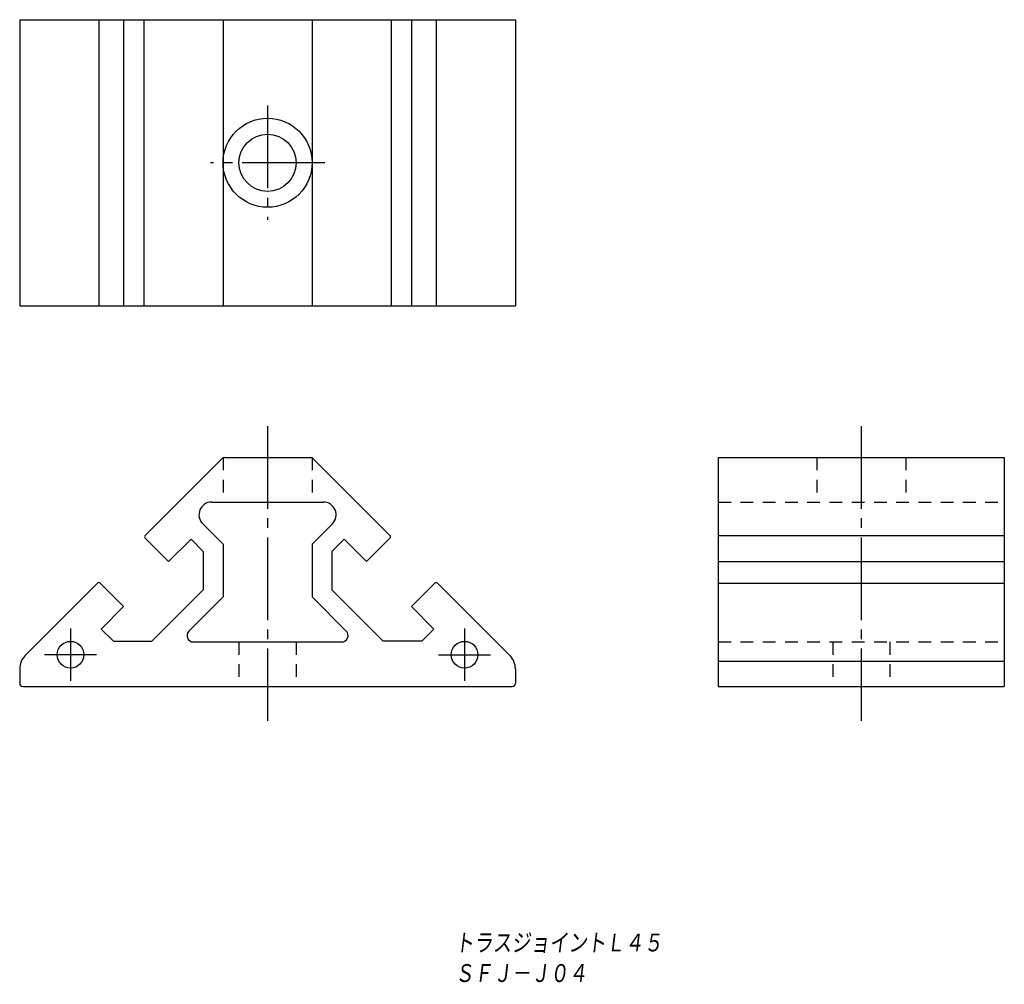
# Model space of a CAD drawing. Extents: x -8 to 147, y -52 to 100.
import ezdxf

# ---------------------------------------------------------------- set-up
doc = ezdxf.new("R2010")
doc.units = 0
doc.linetypes.add('CENTER', pattern=[17.5, 13, -1.5, 1.5, -1.5])
doc.linetypes.add('DASHED', pattern=[3.5, 2, -1.5])
doc.layers.get('0').update_dxf_attribs({"linetype": 'CONTINUOUS'})
doc.styles.get("Standard").update_dxf_attribs({"font": 'txt', "bigfont": 'BIGFONT'})

msp = doc.modelspace()

# ---------------------------------------------------------------- linework, layer by layer
at = {"color": 7, "linetype": 'CONTINUOUS'}
for p, q in [((-8, 99.87), (70, 99.87)), ((-8, 99.87), (-8, 54.87)), ((4.46, 99.87), (4.46, 54.87)), ((8.35, 99.87), (8.35, 54.87)), ((11.54, 99.87), (11.54, 54.87)), ((24, 99.87), (24, 54.87)), ((38, 99.87), (38, 54.87)), ((50.46, 99.87), (50.46, 54.87)), ((53.65, 99.87), (53.65, 54.87)), ((57.54, 99.87), (57.54, 54.87)), ((70, 99.87), (70, 54.87)), ((-8, 54.87), (70, 54.87)), ((24.21, 31), (37.79, 31)), ((101.92, 31), (146.92, 31)), ((101.92, 31), (101.92, -5)), ((146.92, 31), (146.92, -5)), ((11.75, 18.75), (23.85, 30.85)), ((38.15, 30.85), (50.25, 18.75)), ((22.21, 24), (39.79, 24)), ((20.8, 20.59), (24, 17.38)), ((41.2, 20.59), (38, 17.38)), ((101.92, 18.75), (146.92, 18.75)), ((11.75, 18.32), (15.42, 14.65)), ((18.96, 18.18), (15.42, 14.65)), ((18.96, 18.18), (20.89, 16.25)), ((24, 17.38), (24, 9.08)), ((38, 17.38), (38, 9.08)), ((43.04, 18.18), (41.11, 16.25)), ((43.04, 18.18), (46.58, 14.65)), ((50.25, 18.32), (46.58, 14.65)), ((20.89, 16.25), (20.89, 10.21)), ((41.11, 16.25), (41.11, 10.21)), ((101.92, 14.65), (146.92, 14.65)), ((-7.12, -0.12), (4.25, 11.25)), ((4.68, 11.25), (8.35, 7.58)), ((57.32, 11.25), (53.65, 7.58)), ((57.75, 11.25), (69.12, -0.12)), ((101.92, 11.25), (146.92, 11.25)), ((20.89, 10.21), (12.79, 2.11)), ((41.11, 10.21), (49.21, 2.11)), ((24, 9.08), (18.63, 3.71)), ((38, 9.08), (43.37, 3.71)), ((4.82, 4.04), (8.35, 7.58)), ((57.18, 4.04), (53.65, 7.58)), ((4.82, 4.04), (6.75, 2.11)), ((57.18, 4.04), (55.25, 2.11)), ((6.75, 2.11), (12.79, 2.11)), ((19.33, 2), (42.67, 2)), ((55.25, 2.11), (49.21, 2.11)), ((101.92, -1), (146.92, -1)), ((-8, -2.24), (-8, -4.5)), ((70, -2.24), (70, -4.5)), ((-7.5, -5), (69.5, -5)), ((101.92, -5), (146.92, -5))]:
    msp.add_line(p, q, dxfattribs=at)
at = {"color": 7, "linetype": 'CENTER'}
for p, q in [((31, 86.37), (31, 68.37)), ((40, 77.37), (22, 77.37)), ((31, 35.95), (31, -10.39)), ((124.42, 35.95), (124.42, -10.39)), ((0, 4.1), (0, -4.1)), ((62, 4.1), (62, -4.1)), ((4.1, 0), (-4.1, 0)), ((57.9, 0), (66.1, 0))]:
    msp.add_line(p, q, dxfattribs=at)
at = {"color": 7, "linetype": 'DASHED'}
for p, q in [((24, 31), (24, 24)), ((38, 31), (38, 24)), ((117.42, 31), (117.42, 24)), ((131.42, 31), (131.42, 24)), ((101.92, 24), (146.92, 24)), ((26.5, 2), (26.5, -5)), ((35.5, 2), (35.5, -5)), ((101.92, 2), (146.92, 2)), ((119.92, 2), (119.92, -5)), ((128.92, 2), (128.92, -5))]:
    msp.add_line(p, q, dxfattribs=at)
at = {"color": 7, "linetype": 'CONTINUOUS'}
for centre, radius in [((31, 77.37), 7), ((31, 77.37), 4.5), ((0, 0), 2.1), ((62, 0), 2.1)]:
    msp.add_circle(centre, radius, dxfattribs=at)
for centre, radius, start, end in [((24.21, 30.5), 0.5, 90, 135), ((37.79, 30.5), 0.5, 45, 90), ((22.21, 22), 2, 90, 225), ((39.79, 22), 2, 315, 90), ((11.96, 18.54), 0.3, 135, 225), ((50.04, 18.54), 0.3, 315, 45), ((4.46, 11.04), 0.3, 45, 135), ((57.54, 11.04), 0.3, 45, 135), ((19.33, 3), 1, 135, 270), ((42.67, 3), 1, 270, 45), ((-5, -2.24), 3, 135, 180), ((67, -2.24), 3, 0, 45), ((-7.5, -4.5), 0.5, 180, 270), ((69.5, -4.5), 0.5, 270, 0)]:
    msp.add_arc(centre, radius, start, end, dxfattribs=at)
for p in [(31, 77.37), (31, -5), (124.42, -5)]:
    msp.add_point(p, dxfattribs=at)

# ---------------------------------------------------------------- texts
at = {"color": 7, "linetype": 'CONTINUOUS', "oblique": 7}
for s, width, p in [('トラスジョイントＬ４５\u3000\u3000', 0.843501, (60.46, -46.98)), ('ＳＦＪ－Ｊ０４', 0.84635, (60.46, -51.78))]:
    msp.add_text(s, height=3.2, dxfattribs=dict(at, width=width)).set_placement(p)

doc.saveas('drawing.dxf')
